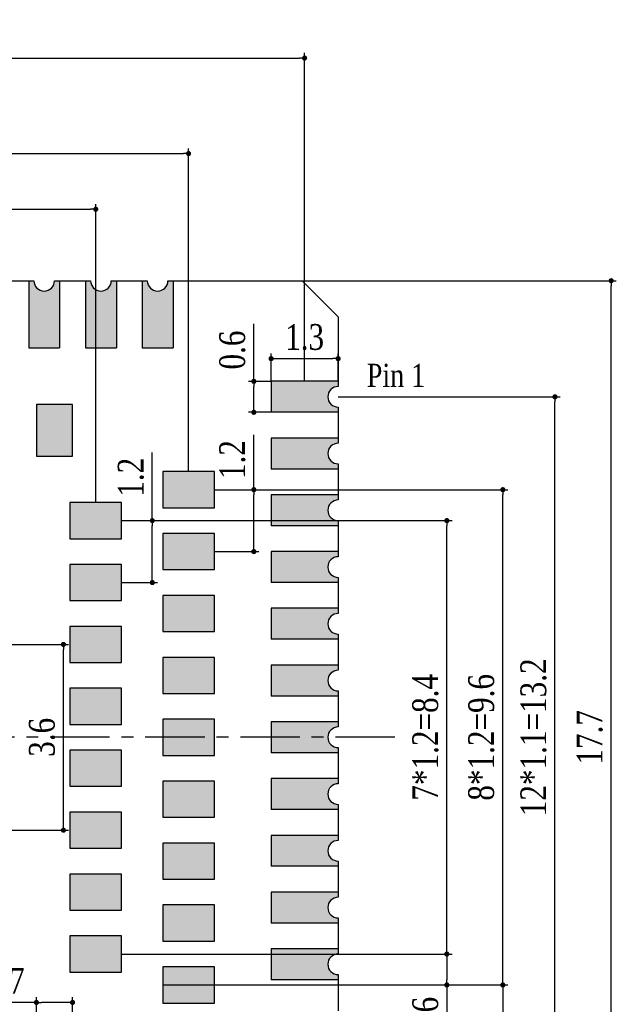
# Model space of a CAD drawing. Header units: millimetres. Extents: x 15541.4 to 15591.8, y 1983.2 to 2017.1.
# Tile 5 of 5: x 15580.2 to 15591.8, y 1998.1 to 2017.1. Entities that reach past the tile are written whole.
import ezdxf

# ---------------------------------------------------------------- set-up
doc = ezdxf.new("R2010")
doc.units = ezdxf.units.MM
doc.header["$LTSCALE"] = 30.734
doc.header["$PDMODE"] = 3
doc.header["$PDSIZE"] = 8
doc.linetypes.add('CENTER', pattern=[0.6, 0.375, -0.075, 0.075, -0.075])
doc.layers.get('0').update_dxf_attribs({"linetype": 'CONTINUOUS'})
doc.layers.get('Defpoints').update_dxf_attribs({"linetype": 'CONTINUOUS'})
for name, color, linetype in [('01 实线', 7, 'CONTINUOUS'), ('02___PRT_ALL_AXES', 7, 'CONTINUOUS'), ('03 标注', 3, 'CONTINUOUS'), ('05 中心线', 50, 'CENTER')]:
    doc.layers.add(name, color=color, linetype=linetype)
doc.styles.add('ST1', font='times.ttf', dxfattribs={"width": 0.8})
doc.dimstyles.new('ST-2_H2.5', dxfattribs={"dimscale": 0.2, "dimtxt": 2.5, "dimasz": 0.5, "dimexe": 0.5, "dimexo": 0, "dimgap": 0.8, "dimtad": 1, "dimdec": 3, "dimzin": 9, "dimdsep": 46, "dimtxsty": 'ST1', "dimblk": 'DOT', "dimcen": 0.1, "dimclrd": 256, "dimclre": 256, "dimclrt": 256, "dimadec": 0, "dimazin": 0, "dimtp": 0.1, "dimtm": 0.1, "dimtfac": 1, "dimtdec": 3, "dimtmove": 0, "dimatfit": 3, "dimfxl": 0, "dimtolj": 1, "dimlwd": -1, "dimlwe": -1, "dimarcsym": 0})

# ---------------------------------------------------------------- blocks, each defined once
blk = doc.blocks.new('_Dot')
at = {"color": 0, "linetype": 'ByBlock', "lineweight": -2}
blk.add_line((-0.5, 0), (-1, 0), dxfattribs=at)
at = {"color": 0, "linetype": 'ByBlock', "const_width": 0.5}
blk.add_lwpolyline([(-0.25, 0, 1), (0.25, 0, 1)], format="xyb", close=True, dxfattribs=at)
blk = doc.blocks.new('*D38')
at = {"layer": '01 实线'}
for p, q in [((15585.681, 2012.076), (15591.775, 2012.076)), ((15591.675, 1994.476), (15591.675, 2011.976)), ((15586.381, 1994.376), (15591.775, 1994.376))]:
    blk.add_line(p, q, dxfattribs=at)
at = {"layer": 'Defpoints', "color": 0}
for p in [(15585.681, 2012.076), (15591.675, 2012.076), (15586.381, 1994.376)]:
    blk.add_point(p, dxfattribs=at)
at = {"layer": '01 实线', "xscale": 0.1, "yscale": 0.1, "zscale": 0.1}
for p, rotation in [((15591.675, 2012.076), 90), ((15591.675, 1994.376), 270)]:
    blk.add_blockref('_Dot', p, dxfattribs=dict(at, rotation=rotation))
at = {"layer": '01 实线', "insert": (15591.26, 2003.226), "char_height": 0.5, "attachment_point": 5, "rotation": 90, "style": 'ST1'}
blk.add_mtext('\\A1;17.7', dxfattribs=at)
blk = doc.blocks.new('*D40')
at = {"layer": '01 实线'}
for p, q in [((15586.381, 2009.826), (15590.685, 2009.826)), ((15590.585, 1996.726), (15590.585, 2009.726)), ((15586.381, 1996.626), (15590.685, 1996.626))]:
    blk.add_line(p, q, dxfattribs=at)
at = {"layer": 'Defpoints', "color": 0}
for p in [(15586.381, 2009.826), (15590.585, 2009.826), (15586.381, 1996.626)]:
    blk.add_point(p, dxfattribs=at)
at = {"layer": '01 实线', "xscale": 0.1, "yscale": 0.1, "zscale": 0.1}
for p, rotation in [((15590.585, 2009.826), 90), ((15590.585, 1996.626), 270)]:
    blk.add_blockref('_Dot', p, dxfattribs=dict(at, rotation=rotation))
at = {"layer": '01 实线', "insert": (15590.17, 2003.226), "char_height": 0.5, "attachment_point": 5, "rotation": 90, "style": 'ST1'}
blk.add_mtext('\\A1;12*1.1=13.2', dxfattribs=at)
blk = doc.blocks.new('*D43')
at = {"layer": '01 实线'}
for p, q in [((15583.981, 1998.426), (15589.674, 1998.426)), ((15589.574, 1998.326), (15589.574, 1996.726)), ((15586.381, 1996.626), (15589.674, 1996.626))]:
    blk.add_line(p, q, dxfattribs=at)
at = {"layer": 'Defpoints', "color": 0}
for p in [(15583.981, 1998.426), (15586.381, 1996.626), (15589.574, 1996.626)]:
    blk.add_point(p, dxfattribs=at)
at = {"layer": '01 实线', "xscale": 0.1, "yscale": 0.1, "zscale": 0.1}
for p, rotation in [((15589.574, 1998.426), 90), ((15589.574, 1996.626), 270)]:
    blk.add_blockref('_Dot', p, dxfattribs=dict(at, rotation=rotation))
at = {"layer": '01 实线', "insert": (15589.159, 1997.526), "char_height": 0.5, "attachment_point": 5, "rotation": 90, "style": 'ST1'}
blk.add_mtext('\\A1;1.8', dxfattribs=at)
blk = doc.blocks.new('*D44')
at = {"layer": '01 实线'}
for p, q in [((15583.981, 2008.026), (15589.674, 2008.026)), ((15589.574, 1998.526), (15589.574, 2007.926)), ((15583.981, 1998.426), (15589.674, 1998.426))]:
    blk.add_line(p, q, dxfattribs=at)
at = {"layer": 'Defpoints', "color": 0}
for p in [(15583.981, 2008.026), (15589.574, 2008.026), (15583.981, 1998.426)]:
    blk.add_point(p, dxfattribs=at)
at = {"layer": '01 实线', "xscale": 0.1, "yscale": 0.1, "zscale": 0.1}
for p, rotation in [((15589.574, 2008.026), 90), ((15589.574, 1998.426), 270)]:
    blk.add_blockref('_Dot', p, dxfattribs=dict(at, rotation=rotation))
at = {"layer": '01 实线', "insert": (15589.159, 2003.226), "char_height": 0.5, "attachment_point": 5, "rotation": 90, "style": 'ST1'}
blk.add_mtext('\\A1;8*1.2=9.6', dxfattribs=at)
blk = doc.blocks.new('*D45')
at = {"layer": '01 实线'}
for p, q in [((15582.181, 1999.026), (15588.589, 1999.026)), ((15588.489, 1998.926), (15588.489, 1998.526)), ((15582.981, 1998.426), (15588.589, 1998.426)), ((15588.489, 1998.426), (15588.489, 1997.312))]:
    blk.add_line(p, q, dxfattribs=at)
at = {"layer": 'Defpoints', "color": 0}
for p in [(15582.181, 1999.026), (15582.981, 1998.426), (15588.489, 1998.426)]:
    blk.add_point(p, dxfattribs=at)
at = {"layer": '01 实线', "xscale": 0.1, "yscale": 0.1, "zscale": 0.1}
for p, rotation in [((15588.489, 1999.026), 90), ((15588.489, 1998.426), 270)]:
    blk.add_blockref('_Dot', p, dxfattribs=dict(at, rotation=rotation))
at = {"layer": '01 实线', "insert": (15588.074, 1997.819), "char_height": 0.5, "attachment_point": 5, "rotation": 90, "style": 'ST1'}
blk.add_mtext('\\A1;0.6', dxfattribs=at)
blk = doc.blocks.new('*D46')
at = {"layer": '01 实线'}
for p, q in [((15582.181, 2007.426), (15588.589, 2007.426)), ((15588.489, 1999.126), (15588.489, 2007.326)), ((15582.181, 1999.026), (15588.589, 1999.026))]:
    blk.add_line(p, q, dxfattribs=at)
at = {"layer": 'Defpoints', "color": 0}
for p in [(15582.181, 2007.426), (15588.489, 2007.426), (15582.181, 1999.026)]:
    blk.add_point(p, dxfattribs=at)
at = {"layer": '01 实线', "xscale": 0.1, "yscale": 0.1, "zscale": 0.1}
for p, rotation in [((15588.489, 2007.426), 90), ((15588.489, 1999.026), 270)]:
    blk.add_blockref('_Dot', p, dxfattribs=dict(at, rotation=rotation))
at = {"layer": '01 实线', "insert": (15588.074, 2003.226), "char_height": 0.5, "attachment_point": 5, "rotation": 90, "style": 'ST1'}
blk.add_mtext('\\A1;7*1.2=8.4', dxfattribs=at)
blk = doc.blocks.new('*D47')
at = {"layer": '01 实线'}
for p, q in [((15573.481, 2008.376), (15573.481, 2014.641)), ((15573.581, 2014.541), (15583.381, 2014.541)), ((15583.481, 2008.376), (15583.481, 2014.641))]:
    blk.add_line(p, q, dxfattribs=at)
at = {"layer": 'Defpoints', "color": 0}
for p in [(15583.481, 2014.541), (15573.481, 2008.376), (15583.481, 2008.376)]:
    blk.add_point(p, dxfattribs=at)
at = {"layer": '01 实线', "xscale": 0.1, "yscale": 0.1, "zscale": 0.1, "rotation": 180}
blk.add_blockref('_Dot', (15573.481, 2014.541), dxfattribs=at)
at = {"layer": '01 实线', "xscale": 0.1, "yscale": 0.1, "zscale": 0.1}
blk.add_blockref('_Dot', (15583.481, 2014.541), dxfattribs=at)
at = {"layer": '01 实线', "insert": (15578.481, 2014.955), "char_height": 0.5, "attachment_point": 5, "style": 'ST1'}
blk.add_mtext('\\A1;10', dxfattribs=at)
blk = doc.blocks.new('*D48')
at = {"layer": '01 实线'}
for p, q in [((15575.281, 2007.776), (15575.281, 2013.562)), ((15575.381, 2013.462), (15581.581, 2013.462)), ((15581.681, 2007.776), (15581.681, 2013.562))]:
    blk.add_line(p, q, dxfattribs=at)
at = {"layer": 'Defpoints', "color": 0}
for p in [(15581.681, 2013.462), (15575.281, 2007.776), (15581.681, 2007.776)]:
    blk.add_point(p, dxfattribs=at)
at = {"layer": '01 实线', "xscale": 0.1, "yscale": 0.1, "zscale": 0.1, "rotation": 180}
blk.add_blockref('_Dot', (15575.281, 2013.462), dxfattribs=at)
at = {"layer": '01 实线', "xscale": 0.1, "yscale": 0.1, "zscale": 0.1}
blk.add_blockref('_Dot', (15581.681, 2013.462), dxfattribs=at)
at = {"layer": '01 实线', "insert": (15578.481, 2013.878), "char_height": 0.5, "attachment_point": 5, "style": 'ST1'}
blk.add_mtext('\\A1;6.4', dxfattribs=at)
blk = doc.blocks.new('*D49')
at = {"layer": '01 实线'}
for p, q in [((15571.231, 2010.126), (15571.231, 2016.492)), ((15585.731, 2010.126), (15585.731, 2016.492)), ((15571.331, 2016.392), (15585.631, 2016.392))]:
    blk.add_line(p, q, dxfattribs=at)
at = {"layer": 'Defpoints', "color": 0}
for p in [(15585.731, 2016.392), (15571.231, 2010.126), (15585.731, 2010.126)]:
    blk.add_point(p, dxfattribs=at)
at = {"layer": '01 实线', "xscale": 0.1, "yscale": 0.1, "zscale": 0.1, "rotation": 180}
blk.add_blockref('_Dot', (15571.231, 2016.392), dxfattribs=at)
at = {"layer": '01 实线', "xscale": 0.1, "yscale": 0.1, "zscale": 0.1}
blk.add_blockref('_Dot', (15585.731, 2016.392), dxfattribs=at)
at = {"layer": '01 实线', "insert": (15578.481, 2016.807), "char_height": 0.5, "attachment_point": 5, "style": 'ST1'}
blk.add_mtext('\\A1;14.5', dxfattribs=at)
blk = doc.blocks.new('*D57')
at = {"layer": '01 实线'}
for p, q in [((15580.031, 2005.026), (15581.155, 2005.026)), ((15581.055, 2001.526), (15581.055, 2004.926)), ((15580.031, 2001.426), (15581.155, 2001.426))]:
    blk.add_line(p, q, dxfattribs=at)
at = {"layer": 'Defpoints', "color": 0}
for p in [(15580.031, 2005.026), (15581.055, 2005.026), (15580.031, 2001.426)]:
    blk.add_point(p, dxfattribs=at)
at = {"layer": '01 实线', "xscale": 0.1, "yscale": 0.1, "zscale": 0.1}
for p, rotation in [((15581.055, 2005.026), 90), ((15581.055, 2001.426), 270)]:
    blk.add_blockref('_Dot', p, dxfattribs=dict(at, rotation=rotation))
at = {"layer": '01 实线', "insert": (15580.64, 2003.226), "char_height": 0.5, "attachment_point": 5, "rotation": 90, "style": 'ST1'}
blk.add_mtext('\\A1;3.6', dxfattribs=at)
blk = doc.blocks.new('*D64')
at = {"layer": '01 实线'}
for p, q in [((15580.531, 1997.776), (15580.531, 1998.187)), ((15581.231, 1997.776), (15581.231, 1998.187)), ((15580.531, 1998.087), (15579.42, 1998.087)), ((15581.131, 1998.087), (15580.631, 1998.087))]:
    blk.add_line(p, q, dxfattribs=at)
at = {"layer": 'Defpoints', "color": 0}
for p in [(15580.531, 1998.087), (15580.531, 1997.776), (15581.231, 1997.776)]:
    blk.add_point(p, dxfattribs=at)
at = {"layer": '01 实线', "xscale": 0.1, "yscale": 0.1, "zscale": 0.1, "rotation": 180}
blk.add_blockref('_Dot', (15580.531, 1998.087), dxfattribs=at)
at = {"layer": '01 实线', "xscale": 0.1, "yscale": 0.1, "zscale": 0.1}
blk.add_blockref('_Dot', (15581.231, 1998.087), dxfattribs=at)
at = {"layer": '01 实线', "insert": (15579.926, 1998.502), "char_height": 0.5, "attachment_point": 5, "style": 'ST1'}
blk.add_mtext('\\A1;0.7', dxfattribs=at)
blk = doc.blocks.new('*D71')
at = {"layer": '01 实线'}
for p, q in [((15584.746, 2008.026), (15584.746, 2009.091)), ((15583.981, 2008.026), (15584.846, 2008.026)), ((15584.746, 2006.926), (15584.746, 2007.926)), ((15583.981, 2006.826), (15584.846, 2006.826))]:
    blk.add_line(p, q, dxfattribs=at)
at = {"layer": 'Defpoints', "color": 0}
for p in [(15583.981, 2008.026), (15584.746, 2008.026), (15583.981, 2006.826)]:
    blk.add_point(p, dxfattribs=at)
at = {"layer": '01 实线', "xscale": 0.1, "yscale": 0.1, "zscale": 0.1}
for p, rotation in [((15584.746, 2008.026), 90), ((15584.746, 2006.826), 270)]:
    blk.add_blockref('_Dot', p, dxfattribs=dict(at, rotation=rotation))
at = {"layer": '01 实线', "insert": (15584.331, 2008.609), "char_height": 0.5, "attachment_point": 5, "rotation": 90, "style": 'ST1'}
blk.add_mtext('\\A1;1.2', dxfattribs=at)
blk = doc.blocks.new('*D72')
at = {"layer": '01 实线'}
for p, q in [((15582.778, 2007.426), (15582.778, 2008.749)), ((15582.181, 2007.426), (15582.878, 2007.426)), ((15582.778, 2006.326), (15582.778, 2007.326)), ((15582.181, 2006.226), (15582.878, 2006.226))]:
    blk.add_line(p, q, dxfattribs=at)
at = {"layer": 'Defpoints', "color": 0}
for p in [(15582.181, 2007.426), (15582.778, 2007.426), (15582.181, 2006.226)]:
    blk.add_point(p, dxfattribs=at)
at = {"layer": '01 实线', "xscale": 0.1, "yscale": 0.1, "zscale": 0.1}
for p, rotation in [((15582.778, 2007.426), 90), ((15582.778, 2006.226), 270)]:
    blk.add_blockref('_Dot', p, dxfattribs=dict(at, rotation=rotation))
at = {"layer": '01 实线', "insert": (15582.363, 2008.267), "char_height": 0.5, "attachment_point": 5, "rotation": 90, "style": 'ST1'}
blk.add_mtext('\\A1;1.2', dxfattribs=at)
blk = doc.blocks.new('*D74')
at = {"layer": '01 实线'}
for p, q in [((15585.081, 2010.126), (15585.081, 2010.666)), ((15585.181, 2010.566), (15586.281, 2010.566)), ((15586.381, 2010.126), (15586.381, 2010.666))]:
    blk.add_line(p, q, dxfattribs=at)
at = {"layer": 'Defpoints', "color": 0}
for p in [(15586.381, 2010.566), (15585.081, 2010.126), (15586.381, 2010.126)]:
    blk.add_point(p, dxfattribs=at)
at = {"layer": '01 实线', "xscale": 0.1, "yscale": 0.1, "zscale": 0.1, "rotation": 180}
blk.add_blockref('_Dot', (15585.081, 2010.566), dxfattribs=at)
at = {"layer": '01 实线', "xscale": 0.1, "yscale": 0.1, "zscale": 0.1}
blk.add_blockref('_Dot', (15586.381, 2010.566), dxfattribs=at)
at = {"layer": '01 实线', "insert": (15585.731, 2010.981), "char_height": 0.5, "attachment_point": 5, "style": 'ST1'}
blk.add_mtext('\\A1;1.3', dxfattribs=at)
blk = doc.blocks.new('*D75')
at = {"layer": '01 实线'}
for p, q in [((15584.746, 2010.126), (15584.746, 2011.24)), ((15585.081, 2010.126), (15584.646, 2010.126)), ((15584.746, 2009.626), (15584.746, 2010.026)), ((15585.081, 2009.526), (15584.646, 2009.526))]:
    blk.add_line(p, q, dxfattribs=at)
at = {"layer": 'Defpoints', "color": 0}
for p in [(15585.081, 2010.126), (15584.746, 2009.526), (15585.081, 2009.526)]:
    blk.add_point(p, dxfattribs=at)
at = {"layer": '01 实线', "xscale": 0.1, "yscale": 0.1, "zscale": 0.1}
for p, rotation in [((15584.746, 2010.126), 90), ((15584.746, 2009.526), 270)]:
    blk.add_blockref('_Dot', p, dxfattribs=dict(at, rotation=rotation))
at = {"layer": '01 实线', "insert": (15584.331, 2010.733), "char_height": 0.5, "attachment_point": 5, "rotation": 90, "style": 'ST1'}
blk.add_mtext('\\A1;0.6', dxfattribs=at)

msp = doc.modelspace()

# ---------------------------------------------------------------- hatches: boundary and pattern name
at = {"layer": '03 标注', "ltscale": 0.05}
h = msp.add_hatch(color=0, dxfattribs=at)
h.dxf.hatch_style = 1
h.paths.add_polyline_path([(15580.9811, 2012.0763), (15580.8811, 2012.0763, -1), (15580.4811, 2012.0763), (15580.3811, 2012.0763), (15580.3811, 2010.7763), (15580.9811, 2010.7763)])
h = msp.add_hatch(color=0, dxfattribs=at)
h.dxf.hatch_style = 1
h.paths.add_polyline_path([(15582.0811, 2012.0763), (15581.9811, 2012.0763, -1), (15581.5811, 2012.0763), (15581.4811, 2012.0763), (15581.4811, 2010.7763), (15582.0811, 2010.7763)])
h = msp.add_hatch(color=0, dxfattribs=at)
h.dxf.hatch_style = 1
h.paths.add_polyline_path([(15583.1811, 2012.0763), (15583.0811, 2012.0763, -1), (15582.6811, 2012.0763), (15582.5811, 2012.0763), (15582.5811, 2010.7763), (15583.1811, 2010.7763)])
h = msp.add_hatch(color=0, dxfattribs=at)
h.dxf.hatch_style = 1
h.paths.add_polyline_path([(15586.3811, 2010.0263), (15586.3811, 2010.1263), (15585.0811, 2010.1263), (15585.0811, 2009.5263), (15586.3811, 2009.5263), (15586.3811, 2009.6263, -1)])
h = msp.add_hatch(color=0, dxfattribs=at)
h.dxf.hatch_style = 1
h.paths.add_polyline_path([(15581.2311, 2009.6763), (15580.5311, 2009.6763), (15580.5311, 2008.6763), (15581.2311, 2008.6763)])
h = msp.add_hatch(color=0, dxfattribs=at)
h.dxf.hatch_style = 1
h.paths.add_polyline_path([(15586.3811, 2008.9263), (15586.3811, 2009.0263), (15585.0811, 2009.0263), (15585.0811, 2008.4263), (15586.3811, 2008.4263), (15586.3811, 2008.5263, -1)])
h = msp.add_hatch(color=0, dxfattribs=at)
h.dxf.hatch_style = 1
h.paths.add_polyline_path([(15583.9811, 2008.3763), (15582.9811, 2008.3763), (15582.9811, 2007.6763), (15583.9811, 2007.6763)])
h = msp.add_hatch(color=0, dxfattribs=at)
h.dxf.hatch_style = 1
h.paths.add_polyline_path([(15586.3811, 2007.8263), (15586.3811, 2007.9263), (15585.0811, 2007.9263), (15585.0811, 2007.3263), (15586.3811, 2007.3263), (15586.3811, 2007.4263, -1)])
h = msp.add_hatch(color=0, dxfattribs=at)
h.dxf.hatch_style = 1
h.paths.add_polyline_path([(15582.1811, 2007.7763), (15581.1811, 2007.7763), (15581.1811, 2007.0763), (15582.1811, 2007.0763)])
h = msp.add_hatch(color=0, dxfattribs=at)
h.dxf.hatch_style = 1
h.paths.add_polyline_path([(15583.9811, 2007.1763), (15582.9811, 2007.1763), (15582.9811, 2006.4763), (15583.9811, 2006.4763)])
h = msp.add_hatch(color=0, dxfattribs=at)
h.dxf.hatch_style = 1
h.paths.add_polyline_path([(15586.3811, 2006.7263), (15586.3811, 2006.8263), (15585.0811, 2006.8263), (15585.0811, 2006.2263), (15586.3811, 2006.2263), (15586.3811, 2006.3263, -1)])
h = msp.add_hatch(color=0, dxfattribs=at)
h.dxf.hatch_style = 1
h.paths.add_polyline_path([(15582.1811, 2006.5763), (15581.1811, 2006.5763), (15581.1811, 2005.8763), (15582.1811, 2005.8763)])
h = msp.add_hatch(color=0, dxfattribs=at)
h.dxf.hatch_style = 1
h.paths.add_polyline_path([(15583.9811, 2005.9763), (15582.9811, 2005.9763), (15582.9811, 2005.2763), (15583.9811, 2005.2763)])
h = msp.add_hatch(color=0, dxfattribs=at)
h.dxf.hatch_style = 1
h.paths.add_polyline_path([(15586.3811, 2005.6263), (15586.3811, 2005.7263), (15585.0811, 2005.7263), (15585.0811, 2005.1263), (15586.3811, 2005.1263), (15586.3811, 2005.2263, -1)])
h = msp.add_hatch(color=0, dxfattribs=at)
h.dxf.hatch_style = 1
h.paths.add_polyline_path([(15582.1811, 2005.3763), (15581.1811, 2005.3763), (15581.1811, 2004.6763), (15582.1811, 2004.6763)])
h = msp.add_hatch(color=0, dxfattribs=at)
h.dxf.hatch_style = 1
h.paths.add_polyline_path([(15583.9811, 2004.7763), (15582.9811, 2004.7763), (15582.9811, 2004.0763), (15583.9811, 2004.0763)])
h = msp.add_hatch(color=0, dxfattribs=at)
h.dxf.hatch_style = 1
h.paths.add_polyline_path([(15586.3811, 2004.5263), (15586.3811, 2004.6263), (15585.0811, 2004.6263), (15585.0811, 2004.0263), (15586.3811, 2004.0263), (15586.3811, 2004.1263, -1)])
h = msp.add_hatch(color=0, dxfattribs=at)
h.dxf.hatch_style = 1
h.paths.add_polyline_path([(15582.1811, 2004.1763), (15581.1811, 2004.1763), (15581.1811, 2003.4763), (15582.1811, 2003.4763)])
h = msp.add_hatch(color=0, dxfattribs=at)
h.dxf.hatch_style = 1
h.paths.add_polyline_path([(15583.9811, 2003.5763), (15582.9811, 2003.5763), (15582.9811, 2002.8763), (15583.9811, 2002.8763)])
h = msp.add_hatch(color=0, dxfattribs=at)
h.dxf.hatch_style = 1
h.paths.add_polyline_path([(15586.3811, 2003.4263), (15586.3811, 2003.5263), (15585.0811, 2003.5263), (15585.0811, 2002.9263), (15586.3811, 2002.9263), (15586.3811, 2003.0263, -1)])
h = msp.add_hatch(color=0, dxfattribs=at)
h.dxf.hatch_style = 1
h.paths.add_polyline_path([(15582.1811, 2002.9763), (15581.1811, 2002.9763), (15581.1811, 2002.2763), (15582.1811, 2002.2763)])
h = msp.add_hatch(color=0, dxfattribs=at)
h.dxf.hatch_style = 1
h.paths.add_polyline_path([(15583.9811, 2002.3763), (15582.9811, 2002.3763), (15582.9811, 2001.6763), (15583.9811, 2001.6763)])
h = msp.add_hatch(color=0, dxfattribs=at)
h.dxf.hatch_style = 1
h.paths.add_polyline_path([(15586.3811, 2002.3263), (15586.3811, 2002.4263), (15585.0811, 2002.4263), (15585.0811, 2001.8263), (15586.3811, 2001.8263), (15586.3811, 2001.9263, -1)])
h = msp.add_hatch(color=0, dxfattribs=at)
h.dxf.hatch_style = 1
h.paths.add_polyline_path([(15582.1811, 2001.7763), (15581.1811, 2001.7763), (15581.1811, 2001.0763), (15582.1811, 2001.0763)])
h = msp.add_hatch(color=0, dxfattribs=at)
h.dxf.hatch_style = 1
h.paths.add_polyline_path([(15586.3811, 2001.2263), (15586.3811, 2001.3263), (15585.0811, 2001.3263), (15585.0811, 2000.7263), (15586.3811, 2000.7263), (15586.3811, 2000.8263, -1)])
h = msp.add_hatch(color=0, dxfattribs=at)
h.dxf.hatch_style = 1
h.paths.add_polyline_path([(15583.9811, 2001.1763), (15582.9811, 2001.1763), (15582.9811, 2000.4763), (15583.9811, 2000.4763)])
h = msp.add_hatch(color=0, dxfattribs=at)
h.dxf.hatch_style = 1
h.paths.add_polyline_path([(15582.1811, 2000.5763), (15581.1811, 2000.5763), (15581.1811, 1999.8763), (15582.1811, 1999.8763)])
h = msp.add_hatch(color=0, dxfattribs=at)
h.dxf.hatch_style = 1
h.paths.add_polyline_path([(15586.3811, 2000.1263), (15586.3811, 2000.2263), (15585.0811, 2000.2263), (15585.0811, 1999.6263), (15586.3811, 1999.6263), (15586.3811, 1999.7263, -1)])
h = msp.add_hatch(color=0, dxfattribs=at)
h.dxf.hatch_style = 1
h.paths.add_polyline_path([(15583.9811, 1999.9763), (15582.9811, 1999.9763), (15582.9811, 1999.2763), (15583.9811, 1999.2763)])
h = msp.add_hatch(color=0, dxfattribs=at)
h.dxf.hatch_style = 1
h.paths.add_polyline_path([(15582.1811, 1999.3763), (15581.1811, 1999.3763), (15581.1811, 1998.6763), (15582.1811, 1998.6763)])
h = msp.add_hatch(color=0, dxfattribs=at)
h.dxf.hatch_style = 1
h.paths.add_polyline_path([(15586.3811, 1999.0263), (15586.3811, 1999.1263), (15585.0811, 1999.1263), (15585.0811, 1998.5263), (15586.3811, 1998.5263), (15586.3811, 1998.6263, -1)])
h = msp.add_hatch(color=0, dxfattribs=at)
h.dxf.hatch_style = 1
h.paths.add_polyline_path([(15583.9811, 1998.7763), (15582.9811, 1998.7763), (15582.9811, 1998.0763), (15583.9811, 1998.0763)])

# ---------------------------------------------------------------- linework, layer by layer
at = {"layer": '02___PRT_ALL_AXES', "color": 7, "linetype": 'Continuous'}
for p, q in [((15579.7811, 2012.0763), (15580.4811, 2012.0763)), ((15580.3811, 2012.0763), (15580.3811, 2010.7763)), ((15580.8811, 2012.0763), (15581.5811, 2012.0763)), ((15580.9811, 2012.0763), (15580.9811, 2010.7763)), ((15581.4811, 2012.0763), (15581.4811, 2010.7763)), ((15581.9811, 2012.0763), (15582.6811, 2012.0763)), ((15582.0811, 2012.0763), (15582.0811, 2010.7763)), ((15582.5811, 2012.0763), (15582.5811, 2010.7763)), ((15583.0811, 2012.0763), (15585.6811, 2012.0763)), ((15583.1811, 2012.0763), (15583.1811, 2010.7763)), ((15586.3811, 2011.3763), (15585.6811, 2012.0763)), ((15586.3811, 2011.3763), (15586.3811, 2010.0263)), ((15580.3811, 2010.7763), (15580.9811, 2010.7763)), ((15581.4811, 2010.7763), (15582.0811, 2010.7763)), ((15582.5811, 2010.7763), (15583.1811, 2010.7763)), ((15585.0811, 2010.1263), (15585.0811, 2009.5263)), ((15586.3811, 2010.1263), (15585.0811, 2010.1263)), ((15580.5311, 2009.6763), (15580.5311, 2008.6763)), ((15581.2311, 2009.6763), (15580.5311, 2009.6763)), ((15581.2311, 2008.6763), (15581.2311, 2009.6763)), ((15586.3811, 2009.6263), (15586.3811, 2008.9263)), ((15586.3811, 2009.5263), (15585.0811, 2009.5263)), ((15586.3811, 2009.0263), (15585.0811, 2009.0263)), ((15585.0811, 2009.0263), (15585.0811, 2008.4263)), ((15580.5311, 2008.6763), (15581.2311, 2008.6763)), ((15586.3811, 2008.5263), (15586.3811, 2007.8263)), ((15582.9811, 2008.3763), (15582.9811, 2007.6763)), ((15583.9811, 2008.3763), (15582.9811, 2008.3763)), ((15583.9811, 2007.6763), (15583.9811, 2008.3763)), ((15586.3811, 2008.4263), (15585.0811, 2008.4263)), ((15586.3811, 2007.9263), (15585.0811, 2007.9263)), ((15585.0811, 2007.9263), (15585.0811, 2007.3263)), ((15581.1811, 2007.7763), (15581.1811, 2007.0763)), ((15582.1811, 2007.7763), (15581.1811, 2007.7763)), ((15582.1811, 2007.0763), (15582.1811, 2007.7763)), ((15582.9811, 2007.6763), (15583.9811, 2007.6763)), ((15586.3811, 2007.3263), (15585.0811, 2007.3263)), ((15586.3811, 2007.4263), (15586.3811, 2006.7263)), ((15583.9811, 2007.1763), (15582.9811, 2007.1763)), ((15582.9811, 2007.1763), (15582.9811, 2006.4763)), ((15583.9811, 2006.4763), (15583.9811, 2007.1763)), ((15581.1811, 2007.0763), (15582.1811, 2007.0763)), ((15586.3811, 2006.8263), (15585.0811, 2006.8263)), ((15585.0811, 2006.8263), (15585.0811, 2006.2263)), ((15581.1811, 2006.5763), (15581.1811, 2005.8763)), ((15582.1811, 2006.5763), (15581.1811, 2006.5763)), ((15582.1811, 2005.8763), (15582.1811, 2006.5763)), ((15582.9811, 2006.4763), (15583.9811, 2006.4763)), ((15586.3811, 2006.2263), (15585.0811, 2006.2263)), ((15586.3811, 2006.3263), (15586.3811, 2005.6263)), ((15583.9811, 2005.9763), (15582.9811, 2005.9763)), ((15582.9811, 2005.9763), (15582.9811, 2005.2763)), ((15583.9811, 2005.2763), (15583.9811, 2005.9763)), ((15581.1811, 2005.8763), (15582.1811, 2005.8763)), ((15586.3811, 2005.7263), (15585.0811, 2005.7263)), ((15585.0811, 2005.7263), (15585.0811, 2005.1263)), ((15582.1811, 2005.3763), (15581.1811, 2005.3763)), ((15581.1811, 2005.3763), (15581.1811, 2004.6763)), ((15582.1811, 2004.6763), (15582.1811, 2005.3763)), ((15582.9811, 2005.2763), (15583.9811, 2005.2763)), ((15586.3811, 2005.2263), (15586.3811, 2004.5263)), ((15586.3811, 2005.1263), (15585.0811, 2005.1263)), ((15581.1811, 2004.6763), (15582.1811, 2004.6763)), ((15583.9811, 2004.7763), (15582.9811, 2004.7763)), ((15582.9811, 2004.7763), (15582.9811, 2004.0763)), ((15583.9811, 2004.0763), (15583.9811, 2004.7763)), ((15586.3811, 2004.6263), (15585.0811, 2004.6263)), ((15585.0811, 2004.6263), (15585.0811, 2004.0263)), ((15582.1811, 2004.1763), (15581.1811, 2004.1763)), ((15581.1811, 2004.1763), (15581.1811, 2003.4763)), ((15582.1811, 2003.4763), (15582.1811, 2004.1763)), ((15582.9811, 2004.0763), (15583.9811, 2004.0763)), ((15586.3811, 2004.1263), (15586.3811, 2003.4263)), ((15586.3811, 2004.0263), (15585.0811, 2004.0263)), ((15581.1811, 2003.4763), (15582.1811, 2003.4763)), ((15583.9811, 2003.5763), (15582.9811, 2003.5763)), ((15582.9811, 2003.5763), (15582.9811, 2002.8763)), ((15583.9811, 2002.8763), (15583.9811, 2003.5763)), ((15586.3811, 2003.5263), (15585.0811, 2003.5263)), ((15585.0811, 2003.5263), (15585.0811, 2002.9263)), ((15582.1811, 2002.9763), (15581.1811, 2002.9763)), ((15581.1811, 2002.9763), (15581.1811, 2002.2763)), ((15582.1811, 2002.2763), (15582.1811, 2002.9763)), ((15586.3811, 2002.9263), (15585.0811, 2002.9263)), ((15586.3811, 2003.0263), (15586.3811, 2002.3263)), ((15582.9811, 2002.8763), (15583.9811, 2002.8763)), ((15583.9811, 2002.3763), (15582.9811, 2002.3763)), ((15582.9811, 2002.3763), (15582.9811, 2001.6763)), ((15583.9811, 2001.6763), (15583.9811, 2002.3763)), ((15586.3811, 2002.4263), (15585.0811, 2002.4263)), ((15585.0811, 2002.4263), (15585.0811, 2001.8263)), ((15581.1811, 2002.2763), (15582.1811, 2002.2763)), ((15582.1811, 2001.7763), (15581.1811, 2001.7763)), ((15581.1811, 2001.7763), (15581.1811, 2001.0763)), ((15582.1811, 2001.0763), (15582.1811, 2001.7763)), ((15586.3811, 2001.8263), (15585.0811, 2001.8263)), ((15586.3811, 2001.9263), (15586.3811, 2001.2263)), ((15582.9811, 2001.6763), (15583.9811, 2001.6763)), ((15586.3811, 2001.3263), (15585.0811, 2001.3263)), ((15585.0811, 2001.3263), (15585.0811, 2000.7263)), ((15581.1811, 2001.0763), (15582.1811, 2001.0763)), ((15583.9811, 2001.1763), (15582.9811, 2001.1763)), ((15582.9811, 2001.1763), (15582.9811, 2000.4763)), ((15583.9811, 2000.4763), (15583.9811, 2001.1763)), ((15586.3811, 2000.8263), (15586.3811, 2000.1263)), ((15586.3811, 2000.7263), (15585.0811, 2000.7263)), ((15582.1811, 2000.5763), (15581.1811, 2000.5763)), ((15581.1811, 2000.5763), (15581.1811, 1999.8763)), ((15582.1811, 1999.8763), (15582.1811, 2000.5763)), ((15582.9811, 2000.4763), (15583.9811, 2000.4763)), ((15586.3811, 2000.2263), (15585.0811, 2000.2263)), ((15585.0811, 2000.2263), (15585.0811, 1999.6263)), ((15581.1811, 1999.8763), (15582.1811, 1999.8763)), ((15583.9811, 1999.9763), (15582.9811, 1999.9763)), ((15582.9811, 1999.9763), (15582.9811, 1999.2763)), ((15583.9811, 1999.2763), (15583.9811, 1999.9763)), ((15586.3811, 1999.7263), (15586.3811, 1999.0263)), ((15586.3811, 1999.6263), (15585.0811, 1999.6263)), ((15582.1811, 1999.3763), (15581.1811, 1999.3763)), ((15581.1811, 1999.3763), (15581.1811, 1998.6763)), ((15582.1811, 1998.6763), (15582.1811, 1999.3763)), ((15582.9811, 1999.2763), (15583.9811, 1999.2763)), ((15586.3811, 1999.1263), (15585.0811, 1999.1263)), ((15585.0811, 1999.1263), (15585.0811, 1998.5263)), ((15583.9811, 1998.7763), (15582.9811, 1998.7763)), ((15582.9811, 1998.7763), (15582.9811, 1998.0763)), ((15583.9811, 1998.0763), (15583.9811, 1998.7763)), ((15581.1811, 1998.6763), (15582.1811, 1998.6763)), ((15586.3811, 1998.5263), (15585.0811, 1998.5263)), ((15586.3811, 1998.6263), (15586.3811, 1997.9263)), ((15582.9811, 1998.0763), (15583.9811, 1998.0763))]:
    msp.add_line(p, q, dxfattribs=at)
for centre, start, end in [((15580.6811, 2012.0763), 180, 0), ((15581.7811, 2012.0763), 180, 0), ((15582.8811, 2012.0763), 180, 0), ((15586.3811, 2009.8263), 90, 270), ((15586.3811, 2008.7263), 90, 270), ((15586.3811, 2007.6263), 90, 270), ((15586.3811, 2006.5263), 90, 270), ((15586.3811, 2005.4263), 90, 270), ((15586.3811, 2004.3263), 90, 270), ((15586.3811, 2003.2263), 90, 270), ((15586.3811, 2002.1263), 90, 270), ((15586.3811, 2001.0263), 90, 270), ((15586.3811, 1999.9263), 90, 270), ((15586.3811, 1998.8263), 90, 270)]:
    msp.add_arc(centre, 0.2, start, end, dxfattribs=at)
at = {"layer": '05 中心线', "color": 7, "ltscale": 0.1}
msp.add_line((15587.4811, 2003.2263), (15569.4811, 2003.2263), dxfattribs=at)

# ---------------------------------------------------------------- texts
at = {"layer": '03 标注', "ltscale": 0.05, "insert": (15586.9366, 2010.4675), "char_height": 0.45, "attachment_point": 1, "style": 'ST1'}
msp.add_mtext_dynamic_manual_height_columns('{\\C0;Pin 1}', width=1.114843, gutter_width=15, heights=[0], dxfattribs=at)

# ---------------------------------------------------------------- dimensions: what is measured, and where the dimension line sits
at = {"layer": '01 实线'}
for base, p1, p2, picture, middle in [((15585.7311, 2016.3925), (15571.2311, 2010.1263), (15585.7311, 2010.1263), '*D49', (15578.4811, 2016.8075)), ((15581.6811, 2013.4625), (15575.2811, 2007.7763), (15581.6811, 2007.7763), '*D48', (15578.4811, 2013.8775)), ((15586.3811, 2010.5658), (15585.0811, 2010.1263), (15586.3811, 2010.1263), '*D74', (15585.7311, 2010.9808)), ((15580.5311, 1998.0873), (15581.2311, 1997.7763), (15580.5311, 1997.7763), '*D64', (15579.9258, 1998.5024))]:
    dim = msp.add_linear_dim(base=base, p1=p1, p2=p2, dimstyle='ST-2_H2.5', dxfattribs=at)
    dim.commit()
    dim.dimension.update_dxf_attribs({"geometry": picture, "text_midpoint": middle})
dim = msp.add_linear_dim(base=(15583.4811, 2014.5407), p1=(15573.4811, 2008.3763), p2=(15583.4811, 2008.3763), dimstyle='ST-2_H2.5', dxfattribs=at)
dim.commit()
dim.dimension.update_dxf_attribs({"geometry": '*D47', "text_midpoint": (15578.4811, 2014.5407), "dimtype": 160})
for base, p1, p2, picture, middle in [((15591.6748, 2012.0763), (15586.3811, 1994.3763), (15585.6811, 2012.0763), '*D38', (15591.2598, 2003.2263)), ((15581.0554, 2005.0263), (15580.0311, 2001.4263), (15580.0311, 2005.0263), '*D57', (15580.6403, 2003.2263)), ((15588.4894, 1998.4263), (15582.1811, 1999.0263), (15582.9811, 1998.4263), '*D45', (15588.0744, 1997.8192)), ((15589.5736, 1996.6263), (15583.9811, 1998.4263), (15586.3811, 1996.6263), '*D43', (15589.1585, 1997.5263))]:
    dim = msp.add_linear_dim(base=base, p1=p1, p2=p2, angle=90, dimstyle='ST-2_H2.5', dxfattribs=at)
    dim.commit()
    dim.dimension.update_dxf_attribs({"geometry": picture, "text_midpoint": middle})
for base, p1, p2, picture, middle in [((15584.7461, 2009.5263), (15585.0811, 2010.1263), (15585.0811, 2009.5263), '*D75', (15584.7461, 2010.7334)), ((15584.7461, 2008.0263), (15583.9811, 2006.8263), (15583.9811, 2008.0263), '*D71', (15584.7461, 2008.6086)), ((15582.7779, 2007.4263), (15582.1811, 2006.2263), (15582.1811, 2007.4263), '*D72', (15582.7779, 2008.267))]:
    dim = msp.add_linear_dim(base=base, p1=p1, p2=p2, angle=90, dimstyle='ST-2_H2.5', dxfattribs=at)
    dim.commit()
    dim.dimension.update_dxf_attribs({"geometry": picture, "text_midpoint": middle, "dimtype": 160})
for base, p1, p2, text, picture, middle in [((15590.585, 2009.8263), (15586.3811, 1996.6263), (15586.3811, 2009.8263), '12*1.1=<>', '*D40', (15590.17, 2003.2263)), ((15589.5736, 2008.0263), (15583.9811, 1998.4263), (15583.9811, 2008.0263), '8*1.2=<>', '*D44', (15589.1585, 2003.2263)), ((15588.4894, 2007.4263), (15582.1811, 1999.0263), (15582.1811, 2007.4263), '7*1.2=<>', '*D46', (15588.0744, 2003.2263))]:
    dim = msp.add_linear_dim(base=base, p1=p1, p2=p2, angle=90, text=text, dimstyle='ST-2_H2.5', dxfattribs=at)
    dim.commit()
    dim.dimension.update_dxf_attribs({"geometry": picture, "text_midpoint": middle})

doc.saveas('drawing.dxf')
